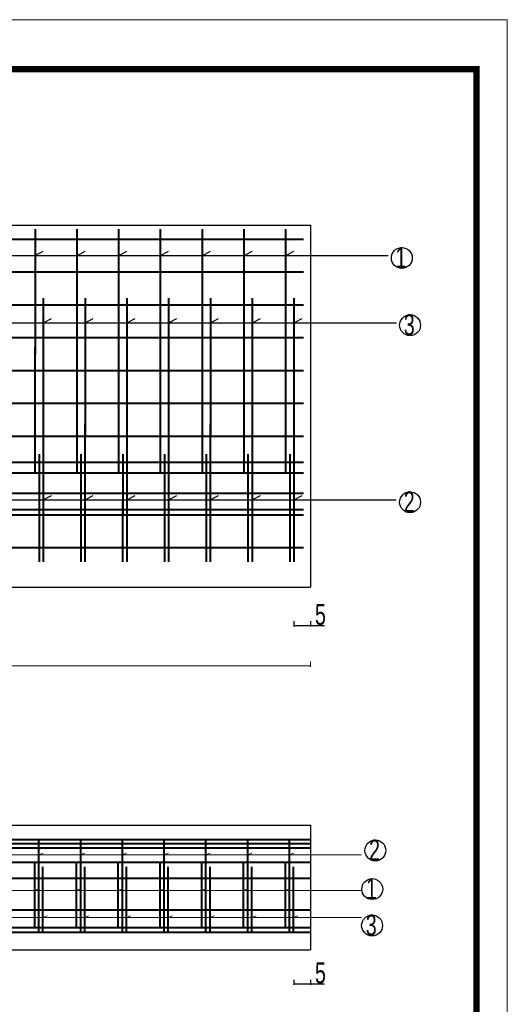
# Model space of a CAD drawing. Header units: inches. Extents: x 458935 to 468251, y 259207 to 260536.
# Tile 16 of 16: x 467901 to 468251, y 259828 to 260536. Entities that reach past the tile are written whole.
import ezdxf

# ---------------------------------------------------------------- set-up
doc = ezdxf.new("R2010")
doc.units = ezdxf.units.IN
doc.header["$MEASUREMENT"] = 0
doc.layers.get('0').update_dxf_attribs({"lineweight": 15})
doc.layers.add('2', color=7, linetype='Continuous')
doc.layers.add('LOCKUP', color=7, linetype='Continuous')
for name, color, linetype, lineweight in [('BM1', 7, 'Continuous', 15), ('粗线', 1, 'Continuous', 40), ('细实线', 4, 'Continuous', 25)]:
    doc.layers.add(name, color=color, linetype=linetype, lineweight=lineweight)
doc.styles.add('hz-e', font='hztxt_e.shx', dxfattribs={"width": 0.6, "height": 330, "bigfont": 'hztxt.shx'})
doc.styles.get("Standard").update_dxf_attribs({"font": 'hztxt_e.shx', "width": 0.7, "bigfont": 'hztxt.shx'})
doc.dimstyles.new('ISO-100', dxfattribs={"dimscale": 5, "dimtxt": 10, "dimasz": 2, "dimexe": 1.25, "dimexo": 0.625, "dimtad": 1, "dimdsep": 46, "dimtxsty": 'Standard', "dimblk": 'ARCHTICK', "dimcen": 2.5, "dimclrd": 256, "dimadec": 0, "dimazin": 0, "dimtfac": 1, "dimtix": 1, "dimtmove": 0, "dimatfit": 3, "dimfxl": 6, "dimfxlon": 1, "dimarcsym": 0})

# ---------------------------------------------------------------- blocks, each defined once
blk = doc.blocks.new('_ArchTick')
at = {"color": 0, "linetype": 'ByBlock', "const_width": 0.15}
blk.add_lwpolyline([(-0.5, -0.5), (0.5, 0.5)], dxfattribs=at)
blk = doc.blocks.new('*D111')
at = {"layer": '细实线', "color": 0, "lineweight": -2}
for p, q in [((468097.6, 259846.07), (468097.6, 259842.44)), ((468109.6, 259846.07), (468109.6, 259842.44))]:
    blk.add_line(p, q, dxfattribs=at)
at = {"layer": '细实线', "lineweight": -2}
for p, q in [((468097.6, 259843.07), (468109.6, 259843.07)), ((468109.6, 259843.07), (468119.68, 259843.07))]:
    blk.add_line(p, q, dxfattribs=at)
at = {"layer": '细实线', "lineweight": -2, "rotation": 180}
blk.add_blockref('_ArchTick', (468097.6, 259843.07), dxfattribs=at)
at = {"layer": '细实线', "lineweight": -2}
blk.add_blockref('_ArchTick', (468109.6, 259843.07), dxfattribs=at)
at = {"layer": '细实线', "color": 0, "insert": (468116.74, 259850.88), "char_height": 15, "attachment_point": 5}
blk.add_mtext('5', dxfattribs=at)
blk = doc.blocks.new('*D115')
at = {"layer": '细实线', "color": 0, "lineweight": -2}
for p, q in [((468097.6, 260103.68), (468097.6, 260100.05)), ((468109.6, 260103.68), (468109.6, 260100.05))]:
    blk.add_line(p, q, dxfattribs=at)
at = {"layer": '细实线', "lineweight": -2}
for p, q in [((468097.6, 260100.68), (468109.6, 260100.68)), ((468109.6, 260100.68), (468119.68, 260100.68))]:
    blk.add_line(p, q, dxfattribs=at)
at = {"layer": '细实线', "lineweight": -2, "rotation": 180}
blk.add_blockref('_ArchTick', (468097.6, 260100.68), dxfattribs=at)
at = {"layer": '细实线', "lineweight": -2}
blk.add_blockref('_ArchTick', (468109.6, 260100.68), dxfattribs=at)
at = {"layer": '细实线', "color": 0, "insert": (468116.74, 260108.49), "char_height": 15, "attachment_point": 5}
blk.add_mtext('5', dxfattribs=at)
blk = doc.blocks.new('123123')
at = {"layer": 'BM1', "linetype": 'Continuous'}
for q in [(-4242.8, 3000.3), (0, 0)]:
    blk.add_line((0, 3000.3), q, dxfattribs=at)
at = {"layer": 'BM1', "color": 0, "linetype": 'Continuous'}
blk.add_line((0, 2970), (0, 0), dxfattribs=at)
blk.add_line((0, 2970), (0, 0), dxfattribs=at)
blk.add_line((0, 2970), (0, 0), dxfattribs=at)
blk.add_line((0, 2970), (0, 0), dxfattribs=at)
blk.add_line((0, 2970), (0, 0), dxfattribs=at)
at = {"layer": 'BM1', "color": 0, "linetype": 'Continuous', "const_width": 10}
blk.add_lwpolyline([(-4075, 50), (-4075, 2920), (-50, 2920), (-50, 50)], close=True, dxfattribs=at)
blk = doc.blocks.new('k')
at = {"layer": 'LOCKUP', "xscale": 0.9939999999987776, "yscale": 0.9940000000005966, "zscale": 0.9939999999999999}
blk.add_blockref('123123', (4217.4, 0), dxfattribs=at)

msp = doc.modelspace()

# ---------------------------------------------------------------- linework, layer by layer
for p, q in [((467038.336, 259935.818), (468146.343, 259935.818)), ((467914.324, 259935.818), (467917.55, 259936.973)), ((467944.324, 259935.818), (467947.55, 259936.973)), ((467974.324, 259935.818), (467977.55, 259936.973)), ((468004.324, 259935.818), (468007.55, 259936.973)), ((468034.324, 259935.818), (468037.55, 259936.973)), ((468064.324, 259935.818), (468067.55, 259936.973)), ((468094.324, 259935.818), (468097.55, 259936.973)), ((467038.336, 259910.226), (468146.343, 259910.226)), ((467911.316, 259910.226), (467914.542, 259911.381)), ((467941.316, 259910.226), (467944.542, 259911.381)), ((467971.316, 259910.226), (467974.542, 259911.381)), ((468001.316, 259910.226), (468004.542, 259911.381)), ((468031.316, 259910.226), (468034.542, 259911.381)), ((468061.316, 259910.226), (468064.542, 259911.381)), ((468091.316, 259910.226), (468094.542, 259911.381)), ((467917.261, 259890.843), (467920.486, 259891.998)), ((467947.261, 259890.843), (467950.486, 259891.998)), ((467977.261, 259890.843), (467980.486, 259891.998)), ((468007.261, 259890.843), (468010.486, 259891.998)), ((468037.261, 259890.843), (468040.486, 259891.998)), ((468067.261, 259890.843), (468070.486, 259891.998)), ((468097.261, 259890.843), (468100.486, 259891.998)), ((467038.336, 259890.843), (468146.343, 259890.843))]:
    msp.add_line(p, q)
at = {"layer": '2', "color": 7, "linetype": 'Continuous'}
for centre in [(468175.202, 260364.808), (468181.143, 260316.514), (468181.126, 260189.238), (468156.214, 259938.982), (468153.976, 259911.228), (468153.839, 259885.1)]:
    msp.add_circle(centre, 7.5, dxfattribs=at)
at = {"layer": '粗线'}
for p, q in [((467911.763, 260385.402), (467911.718, 260215.364)), ((467911.763, 260384.402), (467911.718, 260214.364)), ((467911.763, 260383.402), (467911.718, 260213.364)), ((467911.763, 260383.402), (467911.718, 260213.364)), ((467911.763, 260382.462), (467911.718, 260219.364)), ((467911.763, 260382.402), (467911.718, 260212.364)), ((467911.763, 260382.402), (467911.718, 260212.364)), ((467911.763, 260381.462), (467911.718, 260218.364)), ((467911.763, 260381.402), (467911.718, 260211.364)), ((467911.763, 260380.462), (467911.718, 260217.364)), ((467911.763, 260380.462), (467911.718, 260217.364)), ((467911.763, 260380.402), (467911.718, 260210.364)), ((467941.763, 260385.402), (467941.718, 260215.364)), ((467941.763, 260384.402), (467941.718, 260214.364)), ((467941.763, 260383.402), (467941.718, 260213.364)), ((467941.763, 260383.402), (467941.718, 260213.364)), ((467941.763, 260382.462), (467941.718, 260219.364)), ((467941.763, 260382.402), (467941.718, 260212.364)), ((467941.763, 260382.402), (467941.718, 260212.364)), ((467941.763, 260381.462), (467941.718, 260218.364)), ((467941.763, 260381.402), (467941.718, 260211.364)), ((467941.763, 260380.462), (467941.718, 260217.364)), ((467941.763, 260380.462), (467941.718, 260217.364)), ((467941.763, 260380.402), (467941.718, 260210.364)), ((467971.763, 260385.402), (467971.718, 260215.364)), ((467971.763, 260384.402), (467971.718, 260214.364)), ((467971.763, 260383.402), (467971.718, 260213.364)), ((467971.763, 260383.402), (467971.718, 260213.364)), ((467971.763, 260382.462), (467971.718, 260219.364)), ((467971.763, 260382.402), (467971.718, 260212.364)), ((467971.763, 260382.402), (467971.718, 260212.364)), ((467971.763, 260381.462), (467971.718, 260218.364)), ((467971.763, 260381.402), (467971.718, 260211.364)), ((467971.763, 260380.462), (467971.718, 260217.364)), ((467971.763, 260380.462), (467971.718, 260217.364)), ((467971.763, 260380.402), (467971.718, 260210.364)), ((468001.763, 260385.402), (468001.718, 260215.364)), ((468001.763, 260384.402), (468001.718, 260214.364)), ((468001.763, 260383.402), (468001.718, 260213.364)), ((468001.763, 260383.402), (468001.718, 260213.364)), ((468001.763, 260382.462), (468001.718, 260219.364)), ((468001.763, 260382.402), (468001.718, 260212.364)), ((468001.763, 260382.402), (468001.718, 260212.364)), ((468001.763, 260381.462), (468001.718, 260218.364)), ((468001.763, 260381.402), (468001.718, 260211.364)), ((468001.763, 260380.462), (468001.718, 260217.364)), ((468001.763, 260380.462), (468001.718, 260217.364)), ((468001.763, 260380.402), (468001.718, 260210.364)), ((468031.763, 260385.402), (468031.718, 260215.364)), ((468031.763, 260384.402), (468031.718, 260214.364)), ((468031.763, 260383.402), (468031.718, 260213.364)), ((468031.763, 260383.402), (468031.718, 260213.364)), ((468031.763, 260382.462), (468031.718, 260219.364)), ((468031.763, 260382.402), (468031.718, 260212.364)), ((468031.763, 260382.402), (468031.718, 260212.364)), ((468031.763, 260381.462), (468031.718, 260218.364)), ((468031.763, 260381.402), (468031.718, 260211.364)), ((468031.763, 260380.462), (468031.718, 260217.364)), ((468031.763, 260380.462), (468031.718, 260217.364)), ((468031.763, 260380.402), (468031.718, 260210.364)), ((468061.763, 260385.402), (468061.718, 260215.364)), ((468061.763, 260384.402), (468061.718, 260214.364)), ((468061.763, 260383.402), (468061.718, 260213.364)), ((468061.763, 260383.402), (468061.718, 260213.364)), ((468061.763, 260382.462), (468061.718, 260219.364)), ((468061.763, 260382.402), (468061.718, 260212.364)), ((468061.763, 260382.402), (468061.718, 260212.364)), ((468061.763, 260381.462), (468061.718, 260218.364)), ((468061.763, 260381.402), (468061.718, 260211.364)), ((468061.763, 260380.462), (468061.718, 260217.364)), ((468061.763, 260380.462), (468061.718, 260217.364)), ((468061.763, 260380.402), (468061.718, 260210.364)), ((468091.763, 260385.402), (468091.718, 260215.364)), ((468091.763, 260384.402), (468091.718, 260214.364)), ((468091.763, 260383.402), (468091.718, 260213.364)), ((468091.763, 260383.402), (468091.718, 260213.364)), ((468091.763, 260382.462), (468091.718, 260219.364)), ((468091.763, 260382.402), (468091.718, 260212.364)), ((468091.763, 260382.402), (468091.718, 260212.364)), ((468091.763, 260381.462), (468091.718, 260218.364)), ((468091.763, 260381.402), (468091.718, 260211.364)), ((468091.763, 260380.462), (468091.718, 260217.364)), ((468091.763, 260380.462), (468091.718, 260217.364)), ((468091.763, 260380.402), (468091.718, 260210.364)), ((467541.675, 260378.364), (468104.595, 260378.364)), ((467911.763, 260379.462), (467911.718, 260216.364)), ((467911.763, 260379.462), (467911.718, 260216.364)), ((467911.763, 260378.462), (467911.718, 260215.364)), ((467911.763, 260377.462), (467911.718, 260214.364)), ((467941.763, 260379.462), (467941.718, 260216.364)), ((467941.763, 260379.462), (467941.718, 260216.364)), ((467941.763, 260378.462), (467941.718, 260215.364)), ((467941.763, 260377.462), (467941.718, 260214.364)), ((467971.763, 260379.462), (467971.718, 260216.364)), ((467971.763, 260379.462), (467971.718, 260216.364)), ((467971.763, 260378.462), (467971.718, 260215.364)), ((467971.763, 260377.462), (467971.718, 260214.364)), ((468001.763, 260379.462), (468001.718, 260216.364)), ((468001.763, 260379.462), (468001.718, 260216.364)), ((468001.763, 260378.462), (468001.718, 260215.364)), ((468001.763, 260377.462), (468001.718, 260214.364)), ((468031.763, 260379.462), (468031.718, 260216.364)), ((468031.763, 260379.462), (468031.718, 260216.364)), ((468031.763, 260378.462), (468031.718, 260215.364)), ((468031.763, 260377.462), (468031.718, 260214.364)), ((468061.763, 260379.462), (468061.718, 260216.364)), ((468061.763, 260379.462), (468061.718, 260216.364)), ((468061.763, 260378.462), (468061.718, 260215.364)), ((468061.763, 260377.462), (468061.718, 260214.364)), ((468091.763, 260379.462), (468091.718, 260216.364)), ((468091.763, 260379.462), (468091.718, 260216.364)), ((468091.763, 260378.462), (468091.718, 260215.364)), ((468091.763, 260377.462), (468091.718, 260214.364)), ((467541.675, 260354.764), (468104.595, 260354.764)), ((467541.675, 260331.164), (468104.595, 260331.164)), ((467917.703, 260336.024), (467917.657, 260155.439)), ((467917.703, 260335.024), (467917.657, 260154.439)), ((467917.703, 260334.024), (467917.657, 260153.439)), ((467917.703, 260334.024), (467917.657, 260153.439)), ((467917.703, 260333.024), (467917.657, 260152.439)), ((467917.703, 260333.024), (467917.657, 260152.439)), ((467917.703, 260332.024), (467917.657, 260151.439)), ((467917.703, 260332.024), (467917.657, 260151.439)), ((467917.703, 260331.024), (467917.657, 260150.439)), ((467917.703, 260331.024), (467917.657, 260150.439)), ((467947.703, 260336.024), (467947.657, 260155.439)), ((467947.703, 260335.024), (467947.657, 260154.439)), ((467947.703, 260334.024), (467947.657, 260153.439)), ((467947.703, 260334.024), (467947.657, 260153.439)), ((467947.703, 260333.024), (467947.657, 260152.439)), ((467947.703, 260333.024), (467947.657, 260152.439)), ((467947.703, 260332.024), (467947.657, 260151.439)), ((467947.703, 260332.024), (467947.657, 260151.439)), ((467947.703, 260331.024), (467947.657, 260150.439)), ((467947.703, 260331.024), (467947.657, 260150.439)), ((467977.703, 260336.024), (467977.657, 260155.439)), ((467977.703, 260335.024), (467977.657, 260154.439)), ((467977.703, 260334.024), (467977.657, 260153.439)), ((467977.703, 260334.024), (467977.657, 260153.439)), ((467977.703, 260333.024), (467977.657, 260152.439)), ((467977.703, 260333.024), (467977.657, 260152.439)), ((467977.703, 260332.024), (467977.657, 260151.439)), ((467977.703, 260332.024), (467977.657, 260151.439)), ((467977.703, 260331.024), (467977.657, 260150.439)), ((467977.703, 260331.024), (467977.657, 260150.439)), ((468007.703, 260336.024), (468007.657, 260155.439)), ((468007.703, 260335.024), (468007.657, 260154.439)), ((468007.703, 260334.024), (468007.657, 260153.439)), ((468007.703, 260334.024), (468007.657, 260153.439)), ((468007.703, 260333.024), (468007.657, 260152.439)), ((468007.703, 260333.024), (468007.657, 260152.439)), ((468007.703, 260332.024), (468007.657, 260151.439)), ((468007.703, 260332.024), (468007.657, 260151.439)), ((468007.703, 260331.024), (468007.657, 260150.439)), ((468007.703, 260331.024), (468007.657, 260150.439)), ((468037.703, 260336.024), (468037.657, 260155.439)), ((468037.703, 260335.024), (468037.657, 260154.439)), ((468037.703, 260334.024), (468037.657, 260153.439)), ((468037.703, 260334.024), (468037.657, 260153.439)), ((468037.703, 260333.024), (468037.657, 260152.439)), ((468037.703, 260333.024), (468037.657, 260152.439)), ((468037.703, 260332.024), (468037.657, 260151.439)), ((468037.703, 260332.024), (468037.657, 260151.439)), ((468037.703, 260331.024), (468037.657, 260150.439)), ((468037.703, 260331.024), (468037.657, 260150.439)), ((468067.703, 260336.024), (468067.657, 260155.439)), ((468067.703, 260335.024), (468067.657, 260154.439)), ((468067.703, 260334.024), (468067.657, 260153.439)), ((468067.703, 260334.024), (468067.657, 260153.439)), ((468067.703, 260333.024), (468067.657, 260152.439)), ((468067.703, 260333.024), (468067.657, 260152.439)), ((468067.703, 260332.024), (468067.657, 260151.439)), ((468067.703, 260332.024), (468067.657, 260151.439)), ((468067.703, 260331.024), (468067.657, 260150.439)), ((468067.703, 260331.024), (468067.657, 260150.439)), ((468097.703, 260336.024), (468097.657, 260155.439)), ((468097.703, 260335.024), (468097.657, 260154.439)), ((468097.703, 260334.024), (468097.657, 260153.439)), ((468097.703, 260334.024), (468097.657, 260153.439)), ((468097.703, 260333.024), (468097.657, 260152.439)), ((468097.703, 260333.024), (468097.657, 260152.439)), ((468097.703, 260332.024), (468097.657, 260151.439)), ((468097.703, 260332.024), (468097.657, 260151.439)), ((468097.703, 260331.024), (468097.657, 260150.439)), ((468097.703, 260331.024), (468097.657, 260150.439)), ((467917.703, 260330.024), (467917.657, 260149.439)), ((467917.703, 260330.024), (467917.657, 260149.439)), ((467917.703, 260329.024), (467917.657, 260148.439)), ((467917.703, 260329.024), (467917.657, 260148.439)), ((467917.703, 260328.024), (467917.657, 260147.439)), ((467917.703, 260327.024), (467917.657, 260146.439)), ((467947.703, 260330.024), (467947.657, 260149.439)), ((467947.703, 260330.024), (467947.657, 260149.439)), ((467947.703, 260329.024), (467947.657, 260148.439)), ((467947.703, 260329.024), (467947.657, 260148.439)), ((467947.703, 260328.024), (467947.657, 260147.439)), ((467947.703, 260327.024), (467947.657, 260146.439)), ((467977.703, 260330.024), (467977.657, 260149.439)), ((467977.703, 260330.024), (467977.657, 260149.439)), ((467977.703, 260329.024), (467977.657, 260148.439)), ((467977.703, 260329.024), (467977.657, 260148.439)), ((467977.703, 260328.024), (467977.657, 260147.439)), ((467977.703, 260327.024), (467977.657, 260146.439)), ((468007.703, 260330.024), (468007.657, 260149.439)), ((468007.703, 260330.024), (468007.657, 260149.439)), ((468007.703, 260329.024), (468007.657, 260148.439)), ((468007.703, 260329.024), (468007.657, 260148.439)), ((468007.703, 260328.024), (468007.657, 260147.439)), ((468007.703, 260327.024), (468007.657, 260146.439)), ((468037.703, 260330.024), (468037.657, 260149.439)), ((468037.703, 260330.024), (468037.657, 260149.439)), ((468037.703, 260329.024), (468037.657, 260148.439)), ((468037.703, 260329.024), (468037.657, 260148.439)), ((468037.703, 260328.024), (468037.657, 260147.439)), ((468037.703, 260327.024), (468037.657, 260146.439)), ((468067.703, 260330.024), (468067.657, 260149.439)), ((468067.703, 260330.024), (468067.657, 260149.439)), ((468067.703, 260329.024), (468067.657, 260148.439)), ((468067.703, 260329.024), (468067.657, 260148.439)), ((468067.703, 260328.024), (468067.657, 260147.439)), ((468067.703, 260327.024), (468067.657, 260146.439)), ((468097.703, 260330.024), (468097.657, 260149.439)), ((468097.703, 260330.024), (468097.657, 260149.439)), ((468097.703, 260329.024), (468097.657, 260148.439)), ((468097.703, 260329.024), (468097.657, 260148.439)), ((468097.703, 260328.024), (468097.657, 260147.439)), ((468097.703, 260327.024), (468097.657, 260146.439)), ((467541.675, 260307.564), (468104.595, 260307.564)), ((467541.675, 260283.964), (468104.595, 260283.964)), ((467539.356, 260260.364), (468104.595, 260260.364)), ((467541.675, 260236.764), (468104.595, 260236.764)), ((467541.675, 260218.128), (468104.595, 260218.128)), ((467914.73, 260223.84), (467914.712, 260155.439)), ((467914.73, 260222.84), (467914.712, 260154.439)), ((467914.73, 260221.84), (467914.712, 260153.439)), ((467914.73, 260221.84), (467914.712, 260153.439)), ((467914.73, 260220.84), (467914.712, 260152.439)), ((467914.73, 260220.84), (467914.712, 260152.439)), ((467914.73, 260219.84), (467914.712, 260151.439)), ((467914.73, 260219.84), (467914.712, 260151.439)), ((467914.73, 260218.84), (467914.712, 260150.439)), ((467914.73, 260218.84), (467914.712, 260150.439)), ((467914.73, 260217.84), (467914.712, 260149.439)), ((467914.73, 260217.84), (467914.712, 260149.439)), ((467944.73, 260223.84), (467944.712, 260155.439)), ((467944.73, 260222.84), (467944.712, 260154.439)), ((467944.73, 260221.84), (467944.712, 260153.439)), ((467944.73, 260221.84), (467944.712, 260153.439)), ((467944.73, 260220.84), (467944.712, 260152.439)), ((467944.73, 260220.84), (467944.712, 260152.439)), ((467944.73, 260219.84), (467944.712, 260151.439)), ((467944.73, 260219.84), (467944.712, 260151.439)), ((467944.73, 260218.84), (467944.712, 260150.439)), ((467944.73, 260218.84), (467944.712, 260150.439)), ((467944.73, 260217.84), (467944.712, 260149.439)), ((467944.73, 260217.84), (467944.712, 260149.439)), ((467974.73, 260223.84), (467974.712, 260155.439)), ((467974.73, 260222.84), (467974.712, 260154.439)), ((467974.73, 260221.84), (467974.712, 260153.439)), ((467974.73, 260221.84), (467974.712, 260153.439)), ((467974.73, 260220.84), (467974.712, 260152.439)), ((467974.73, 260220.84), (467974.712, 260152.439)), ((467974.73, 260219.84), (467974.712, 260151.439)), ((467974.73, 260219.84), (467974.712, 260151.439)), ((467974.73, 260218.84), (467974.712, 260150.439)), ((467974.73, 260218.84), (467974.712, 260150.439)), ((467974.73, 260217.84), (467974.712, 260149.439)), ((467974.73, 260217.84), (467974.712, 260149.439)), ((468004.73, 260223.84), (468004.712, 260155.439)), ((468004.73, 260222.84), (468004.712, 260154.439)), ((468004.73, 260221.84), (468004.712, 260153.439)), ((468004.73, 260221.84), (468004.712, 260153.439)), ((468004.73, 260220.84), (468004.712, 260152.439)), ((468004.73, 260220.84), (468004.712, 260152.439)), ((468004.73, 260219.84), (468004.712, 260151.439)), ((468004.73, 260219.84), (468004.712, 260151.439)), ((468004.73, 260218.84), (468004.712, 260150.439)), ((468004.73, 260218.84), (468004.712, 260150.439)), ((468004.73, 260217.84), (468004.712, 260149.439)), ((468004.73, 260217.84), (468004.712, 260149.439)), ((468034.73, 260223.84), (468034.712, 260155.439)), ((468034.73, 260222.84), (468034.712, 260154.439)), ((468034.73, 260221.84), (468034.712, 260153.439)), ((468034.73, 260221.84), (468034.712, 260153.439)), ((468034.73, 260220.84), (468034.712, 260152.439)), ((468034.73, 260220.84), (468034.712, 260152.439)), ((468034.73, 260219.84), (468034.712, 260151.439)), ((468034.73, 260219.84), (468034.712, 260151.439)), ((468034.73, 260218.84), (468034.712, 260150.439)), ((468034.73, 260218.84), (468034.712, 260150.439)), ((468034.73, 260217.84), (468034.712, 260149.439)), ((468034.73, 260217.84), (468034.712, 260149.439)), ((468064.73, 260223.84), (468064.712, 260155.439)), ((468064.73, 260222.84), (468064.712, 260154.439)), ((468064.73, 260221.84), (468064.712, 260153.439)), ((468064.73, 260221.84), (468064.712, 260153.439)), ((468064.73, 260220.84), (468064.712, 260152.439)), ((468064.73, 260220.84), (468064.712, 260152.439)), ((468064.73, 260219.84), (468064.712, 260151.439)), ((468064.73, 260219.84), (468064.712, 260151.439)), ((468064.73, 260218.84), (468064.712, 260150.439)), ((468064.73, 260218.84), (468064.712, 260150.439)), ((468064.73, 260217.84), (468064.712, 260149.439)), ((468064.73, 260217.84), (468064.712, 260149.439)), ((468094.73, 260223.84), (468094.712, 260155.439)), ((468094.73, 260222.84), (468094.712, 260154.439)), ((468094.73, 260221.84), (468094.712, 260153.439)), ((468094.73, 260221.84), (468094.712, 260153.439)), ((468094.73, 260220.84), (468094.712, 260152.439)), ((468094.73, 260220.84), (468094.712, 260152.439)), ((468094.73, 260219.84), (468094.712, 260151.439)), ((468094.73, 260219.84), (468094.712, 260151.439)), ((468094.73, 260218.84), (468094.712, 260150.439)), ((468094.73, 260218.84), (468094.712, 260150.439)), ((468094.73, 260217.84), (468094.712, 260149.439)), ((468094.73, 260217.84), (468094.712, 260149.439)), ((467541.675, 260210.364), (468104.595, 260210.364)), ((467914.73, 260216.84), (467914.712, 260148.439)), ((467914.73, 260216.84), (467914.712, 260148.439)), ((467914.73, 260215.84), (467914.712, 260147.439)), ((467914.73, 260214.84), (467914.712, 260146.439)), ((467944.73, 260216.84), (467944.712, 260148.439)), ((467944.73, 260216.84), (467944.712, 260148.439)), ((467944.73, 260215.84), (467944.712, 260147.439)), ((467944.73, 260214.84), (467944.712, 260146.439)), ((467974.73, 260216.84), (467974.712, 260148.439)), ((467974.73, 260216.84), (467974.712, 260148.439)), ((467974.73, 260215.84), (467974.712, 260147.439)), ((467974.73, 260214.84), (467974.712, 260146.439)), ((468004.73, 260216.84), (468004.712, 260148.439)), ((468004.73, 260216.84), (468004.712, 260148.439)), ((468004.73, 260215.84), (468004.712, 260147.439)), ((468004.73, 260214.84), (468004.712, 260146.439)), ((468034.73, 260216.84), (468034.712, 260148.439)), ((468034.73, 260216.84), (468034.712, 260148.439)), ((468034.73, 260215.84), (468034.712, 260147.439)), ((468034.73, 260214.84), (468034.712, 260146.439)), ((468064.73, 260216.84), (468064.712, 260148.439)), ((468064.73, 260216.84), (468064.712, 260148.439)), ((468064.73, 260215.84), (468064.712, 260147.439)), ((468064.73, 260214.84), (468064.712, 260146.439)), ((468094.73, 260216.84), (468094.712, 260148.439)), ((468094.73, 260216.84), (468094.712, 260148.439)), ((468094.73, 260215.84), (468094.712, 260147.439)), ((468094.73, 260214.84), (468094.712, 260146.439)), ((467541.675, 260195.806), (468104.595, 260195.806)), ((467541.675, 260183.964), (468104.595, 260183.964)), ((467541.641, 260180.288), (468104.562, 260180.288)), ((467541.641, 260156.688), (468104.562, 260156.688)), ((467541.675, 259946.938), (468109.595, 259946.938)), ((467541.675, 259943.912), (468109.595, 259943.912)), ((467541.675, 259940.938), (468109.595, 259940.938)), ((467914.324, 259946.938), (467914.324, 259880.363)), ((467944.324, 259946.938), (467944.324, 259880.363)), ((467974.324, 259946.938), (467974.324, 259880.363)), ((468004.324, 259946.938), (468004.324, 259880.363)), ((468034.324, 259946.938), (468034.324, 259880.363)), ((468064.324, 259946.938), (468064.324, 259880.363)), ((468094.324, 259946.938), (468094.324, 259880.363)), ((467541.675, 259930.678), (468109.595, 259930.678)), ((467911.316, 259930.678), (467911.316, 259883.641)), ((467917.261, 259927.338), (467917.261, 259880.363)), ((467941.316, 259930.678), (467941.316, 259883.641)), ((467947.261, 259927.338), (467947.261, 259880.363)), ((467971.316, 259930.678), (467971.316, 259883.641)), ((467977.261, 259927.338), (467977.261, 259880.363)), ((468001.316, 259930.678), (468001.316, 259883.641)), ((468007.261, 259927.338), (468007.261, 259880.363)), ((468031.316, 259930.678), (468031.316, 259883.641)), ((468037.261, 259927.338), (468037.261, 259880.363)), ((468061.316, 259930.678), (468061.316, 259883.641)), ((468067.261, 259927.338), (468067.261, 259880.363)), ((468091.316, 259930.678), (468091.316, 259883.641)), ((468097.261, 259927.338), (468097.261, 259880.363)), ((467541.675, 259919.094), (468109.595, 259919.094)), ((467541.675, 259896.363), (468109.595, 259896.363)), ((467541.675, 259883.641), (468109.595, 259883.641)), ((467541.675, 259880.363), (468109.595, 259880.363))]:
    msp.add_line(p, q, dxfattribs=at)
at = {"layer": '细实线'}
for p, q in [((467541.675, 260388.364), (468109.595, 260388.364)), ((468109.595, 260388.364), (468109.595, 260128.283)), ((467041.76, 260366.509), (468165.348, 260366.509)), ((467911.76, 260366.509), (467917.693, 260369.642)), ((467941.76, 260366.459), (467947.693, 260369.593)), ((467971.76, 260366.459), (467977.693, 260369.593)), ((468001.76, 260366.459), (468007.693, 260369.593)), ((468031.76, 260366.459), (468037.693, 260369.593)), ((468061.76, 260366.459), (468067.693, 260369.593)), ((468091.76, 260366.459), (468097.693, 260369.593)), ((467047.701, 260318.215), (468171.289, 260318.215)), ((467917.701, 260318.215), (467923.633, 260321.349)), ((467947.701, 260318.165), (467953.633, 260321.299)), ((467977.701, 260318.165), (467983.633, 260321.299)), ((468007.701, 260318.165), (468013.633, 260321.299)), ((468037.701, 260318.165), (468043.633, 260321.299)), ((468067.701, 260318.165), (468073.633, 260321.299)), ((468097.701, 260318.165), (468103.633, 260321.299)), ((467047.667, 260190.939), (468171.255, 260190.939)), ((467917.667, 260190.939), (467923.6, 260194.073)), ((467947.667, 260190.889), (467953.599, 260194.023)), ((467977.667, 260190.889), (467983.599, 260194.023)), ((468007.667, 260190.889), (468013.599, 260194.023)), ((468037.667, 260190.889), (468043.599, 260194.023)), ((468067.667, 260190.889), (468073.599, 260194.023)), ((468097.667, 260190.889), (468103.599, 260194.023)), ((467541.675, 260128.283), (468109.595, 260128.283)), ((467541.675, 259957.143), (468109.595, 259957.143)), ((468109.595, 259957.143), (468109.595, 259867.543)), ((467541.675, 259867.543), (468109.595, 259867.543))]:
    msp.add_line(p, q, dxfattribs=at)

# ---------------------------------------------------------------- block references
at = {"layer": '细实线', "xscale": 0.4454999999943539, "yscale": 0.4454999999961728, "zscale": 0.4455000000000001}
msp.add_blockref('k', (466372.122, 259207.455), dxfattribs=at)

# ---------------------------------------------------------------- texts
at = {"style": 'hz-e', "width": 0.7}
for s, p in [('1', (468170.717, 260357.604)), ('3', (468176.657, 260309.31)), ('2', (468176.624, 260182.034)), ('2', (468151.711, 259931.778)), ('1', (468149.474, 259904.024)), ('3', (468149.337, 259877.896))]:
    msp.add_text(s, height=15, dxfattribs=at).set_placement(p)

# ---------------------------------------------------------------- dimensions: what is measured, and where the dimension line sits
at = {"layer": '细实线'}
for base, p1, p2, picture, middle in [((468109.595, 260100.676), (468097.595, 260125.15), (468109.595, 260125.15), '*D115', (468116.743, 260100.676)), ((468109.595, 259843.069), (468097.595, 259867.543), (468109.595, 259867.543), '*D111', (468116.743, 259843.069))]:
    dim = msp.add_linear_dim(base=base, p1=p1, p2=p2, text='5', dimstyle='ISO-100', override={"dimscale": 0.5, "dimtxt": 30, "dimlfac": 0.5}, dxfattribs=at)
    dim.commit()
    dim.dimension.update_dxf_attribs({"geometry": picture, "text_midpoint": middle, "dimtype": 160})
msp.add_linear_dim(base=(468109.595, 260071.687), p1=(467029.657, 260095.271), p2=(468109.595, 260095.271), text='X', dimstyle='ISO-100', override={"dimscale": 0.5, "dimtxt": 35, "dimlfac": 0.5}, dxfattribs=at).render()

doc.saveas('drawing.dxf')
